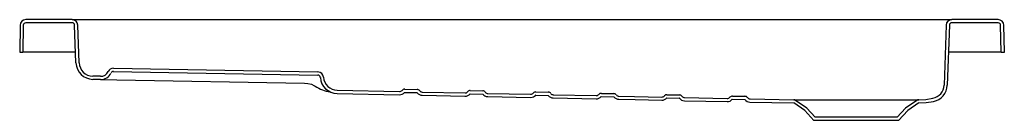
# Model space of a CAD drawing. Header units: millimetres. Extents: x 1381.31 to 1382.52, y 1970.16 to 1970.28.
import ezdxf

# ---------------------------------------------------------------- set-up
doc = ezdxf.new("R2010")
doc.units = ezdxf.units.MM
doc.layers.add('SANINDUSA', color=3, linetype='Continuous')

msp = doc.modelspace()

# ---------------------------------------------------------------- linework, layer by layer
at = {"layer": 'SANINDUSA'}
for p, q in [((1381.3785, 1970.2792), (1381.3221, 1970.2792)), ((1381.3785, 1970.2792), (1381.4055, 1970.2792)), ((1381.4055, 1970.2792), (1382.425, 1970.2792)), ((1382.425, 1970.2792), (1382.452, 1970.2792)), ((1382.5084, 1970.2792), (1382.452, 1970.2792)), ((1381.3152, 1970.2724), (1381.3146, 1970.2392)), ((1381.319, 1970.2723), (1381.3185, 1970.2392)), ((1381.3785, 1970.2753), (1381.3221, 1970.2753)), ((1381.3832, 1970.2262), (1381.3816, 1970.2723)), ((1381.3871, 1970.2263), (1381.3855, 1970.2725)), ((1382.445, 1970.2725), (1382.4425, 1970.1988)), ((1382.4489, 1970.2723), (1382.4464, 1970.1987)), ((1382.5084, 1970.2753), (1382.452, 1970.2753)), ((1382.5121, 1970.2392), (1382.5115, 1970.2723)), ((1382.516, 1970.2392), (1382.5154, 1970.2724)), ((1381.3146, 1970.2392), (1381.3185, 1970.2392)), ((1381.3196, 1970.2392), (1381.3185, 1970.2392)), ((1381.3828, 1970.2392), (1381.3196, 1970.2392)), ((1382.511, 1970.2392), (1382.4478, 1970.2392)), ((1382.5121, 1970.2392), (1382.511, 1970.2392)), ((1382.5121, 1970.2392), (1382.516, 1970.2392)), ((1381.4289, 1970.2195), (1381.6785, 1970.2151)), ((1381.4133, 1970.2097), (1381.4038, 1970.2099)), ((1381.4288, 1970.2156), (1381.6784, 1970.2112)), ((1381.4132, 1970.2058), (1381.4037, 1970.206)), ((1381.4132, 1970.2058), (1381.4332, 1970.2055)), ((1381.4332, 1970.2055), (1381.662, 1970.2015)), ((1381.6705, 1970.1999), (1381.6734, 1970.1986)), ((1381.6734, 1970.1986), (1381.6752, 1970.1976)), ((1381.7019, 1970.1926), (1381.778, 1970.191)), ((1381.7019, 1970.1887), (1381.778, 1970.1871)), ((1381.7843, 1970.1939), (1381.7996, 1970.1936)), ((1381.7843, 1970.19), (1381.7995, 1970.1897)), ((1381.8057, 1970.1865), (1381.8579, 1970.1854)), ((1381.8058, 1970.1904), (1381.858, 1970.1893)), ((1381.8642, 1970.1883), (1381.8795, 1970.188)), ((1381.8643, 1970.1922), (1381.8796, 1970.1919)), ((1381.8857, 1970.1849), (1381.9379, 1970.1838)), ((1381.8858, 1970.1887), (1381.938, 1970.1877)), ((1381.9442, 1970.1866), (1381.9595, 1970.1863)), ((1381.9443, 1970.1905), (1381.9596, 1970.1902)), ((1381.9657, 1970.1871), (1382.018, 1970.186)), ((1381.9657, 1970.1832), (1382.0179, 1970.1821)), ((1382.0242, 1970.1849), (1382.0395, 1970.1846)), ((1382.0243, 1970.1888), (1382.0395, 1970.1885)), ((1382.1042, 1970.1833), (1382.1194, 1970.183)), ((1382.1043, 1970.1872), (1382.1195, 1970.1869)), ((1382.1257, 1970.1837), (1382.178, 1970.1826)), ((1382.1843, 1970.1855), (1382.1995, 1970.1852)), ((1382.2057, 1970.182), (1382.2591, 1970.1809)), ((1382.1256, 1970.1798), (1382.1779, 1970.1787)), ((1382.1842, 1970.1816), (1382.1994, 1970.1813)), ((1382.2056, 1970.1781), (1382.259, 1970.177)), ((1382.2724, 1970.1677), (1382.259, 1970.177)), ((1382.2591, 1970.1809), (1382.4115, 1970.1809)), ((1382.275, 1970.1706), (1382.2613, 1970.1802)), ((1382.2853, 1970.1596), (1382.275, 1970.1706)), ((1382.3956, 1970.1706), (1382.3853, 1970.1596)), ((1382.4092, 1970.1802), (1382.3956, 1970.1706)), ((1382.4115, 1970.177), (1382.3981, 1970.1677)), ((1382.2836, 1970.1557), (1382.2724, 1970.1677)), ((1382.3853, 1970.1596), (1382.2853, 1970.1596)), ((1382.3981, 1970.1677), (1382.387, 1970.1557)), ((1382.387, 1970.1557), (1382.2836, 1970.1557))]:
    msp.add_line(p, q, dxfattribs=at)
at = {"layer": 'SANINDUSA', "flags": 128}
for points in [[(1381.662, 1970.2015), (1381.6663, 1970.2011), (1381.6705, 1970.1999)], [(1382.0457, 1970.1854), (1382.0648, 1970.185), (1382.098, 1970.1843)], [(1382.4115, 1970.1809), (1382.4202, 1970.1814), (1382.4288, 1970.1828)], [(1382.0456, 1970.1815), (1382.0655, 1970.1811), (1382.0979, 1970.1804)], [(1382.2613, 1970.1802), (1382.2602, 1970.1807), (1382.2591, 1970.1809)], [(1382.4115, 1970.1809), (1382.4103, 1970.1807), (1382.4092, 1970.1802)], [(1382.4115, 1970.177), (1382.4206, 1970.1775), (1382.4296, 1970.1789)]]:
    msp.add_lwpolyline(points, dxfattribs=at)
at = {"layer": 'SANINDUSA'}
for centre, radius, start, end in [((1381.3221, 1970.2722), 0.007, 90, 179), ((1381.3785, 1970.2722), 0.007, 2, 90), ((1382.452, 1970.2722), 0.007, 90, 178), ((1382.5084, 1970.2722), 0.007, 1, 90), ((1381.3221, 1970.2722), 0.0031, 90, 179), ((1381.3785, 1970.2722), 0.0031, 2, 90), ((1382.452, 1970.2722), 0.0031, 90, 178), ((1382.5084, 1970.2722), 0.0031, 1, 90), ((1381.4041, 1970.2269), 0.0209, 182, 269), ((1381.4041, 1970.2269), 0.017, 182, 269), ((1381.4288, 1970.2125), 0.007, 89, 154.6843), ((1381.4134, 1970.2197), 0.0139, 269, 334.6843), ((1381.4134, 1970.2197), 0.01, 269, 334.6843), ((1381.4288, 1970.2125), 0.0031, 89, 154.6843), ((1381.6783, 1970.2081), 0.0031, 3.5561, 89), ((1381.6783, 1970.2081), 0.007, 3.5561, 89), ((1381.7023, 1970.2096), 0.0209, 183.5676, 268.7886), ((1381.7023, 1970.2096), 0.017, 183.5736, 268.7825), ((1381.7014, 1970.239), 0.049, 237.7037, 260.6107), ((1382.4255, 1970.1994), 0.017, 281.3598, 358), ((1382.4255, 1970.1994), 0.0209, 281.3598, 358), ((1381.7781, 1970.195), 0.004, 268.8, 320.1178), ((1381.7781, 1970.195), 0.0079, 268.8, 320.1178), ((1381.7843, 1970.1899), 0.004, 88.8, 140.1178), ((1381.7843, 1970.1899), 0.0001, 88.8, 140.1177), ((1381.7995, 1970.1896), 0.0001, 37.4823, 88.8), ((1381.7995, 1970.1896), 0.004, 37.4822, 88.8), ((1381.8059, 1970.1944), 0.0079, 217.4822, 268.8), ((1381.8059, 1970.1944), 0.004, 217.4822, 268.8), ((1381.8581, 1970.1933), 0.0079, 268.8, 320.1178), ((1381.8581, 1970.1933), 0.004, 268.8, 320.1178), ((1381.8642, 1970.1882), 0.004, 88.8, 140.1178), ((1381.8642, 1970.1882), 0.0001, 88.8, 140.1178), ((1381.8795, 1970.1879), 0.0001, 37.4822, 88.8), ((1381.8795, 1970.1879), 0.004, 37.4822, 88.8), ((1381.8858, 1970.1927), 0.0079, 217.4822, 268.8), ((1381.8858, 1970.1927), 0.004, 217.4822, 268.8), ((1381.9381, 1970.1917), 0.0079, 268.8, 320.1178), ((1381.9381, 1970.1917), 0.004, 268.8, 320.1178), ((1381.9442, 1970.1865), 0.004, 88.8, 140.1178), ((1381.9442, 1970.1865), 0.0001, 88.8, 140.1178), ((1381.9595, 1970.1862), 0.0001, 37.4822, 88.8), ((1381.9595, 1970.1862), 0.004, 37.4822, 88.8), ((1381.9658, 1970.1911), 0.0079, 217.4822, 268.8), ((1381.9658, 1970.1911), 0.004, 217.4822, 268.8), ((1382.0181, 1970.19), 0.0079, 268.8, 320.1178), ((1382.0181, 1970.19), 0.004, 268.8, 320.1178), ((1382.0242, 1970.1848), 0.004, 88.8, 140.1178), ((1382.0242, 1970.1848), 0.0001, 88.8, 140.1178), ((1382.0395, 1970.1845), 0.004, 37.4822, 88.8), ((1382.0458, 1970.1894), 0.0079, 217.4822, 268.8), ((1382.0395, 1970.1845), 0.0001, 37.4822, 88.8), ((1382.0458, 1970.1894), 0.004, 217.4822, 268.8), ((1382.0981, 1970.1883), 0.0079, 268.8001, 320.1179), ((1382.0981, 1970.1883), 0.004, 268.8001, 320.1179), ((1382.1042, 1970.1832), 0.004, 88.8001, 140.1179), ((1382.1042, 1970.1832), 0.0001, 88.8001, 140.1179), ((1382.1194, 1970.1829), 0.0001, 37.4821, 88.8), ((1382.1194, 1970.1829), 0.004, 37.4821, 88.8), ((1382.1258, 1970.1877), 0.0079, 217.4821, 268.7999), ((1382.1258, 1970.1877), 0.004, 217.4821, 268.7999), ((1382.178, 1970.1866), 0.004, 268.8003, 320.1181), ((1382.1842, 1970.1815), 0.004, 88.8002, 140.1181), ((1382.1994, 1970.1812), 0.004, 37.4815, 88.7994), ((1382.2058, 1970.186), 0.004, 217.4815, 268.7994), ((1382.178, 1970.1866), 0.0079, 268.8003, 320.1181), ((1382.1842, 1970.1815), 0.0001, 88.8002, 140.118), ((1382.1994, 1970.1812), 0.0001, 37.4815, 88.7994), ((1382.2058, 1970.186), 0.0079, 217.4815, 268.7994), ((1382.259, 1970.1769), 0.0001, 55, 88.8028), ((1382.4115, 1970.1769), 0.0001, 90.7488, 125)]:
    msp.add_arc(centre, radius, start, end, dxfattribs=at)

doc.saveas('drawing.dxf')
